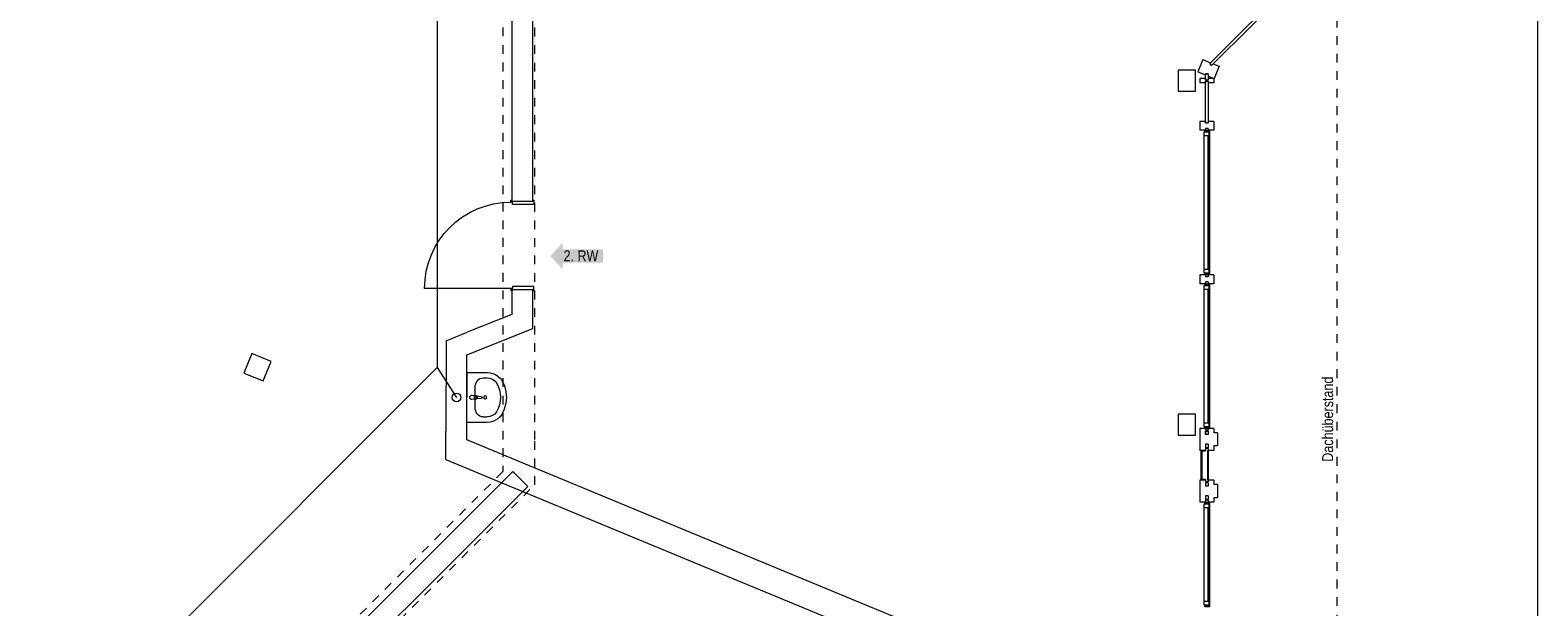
# Model space of a CAD drawing. Header units: metres. Extents: x -79 to 740, y -195 to 69.
# Tile 245 of 256: x 40.34 to 57.54, y 22.06 to 28.64. Entities that reach past the tile are written whole.
import ezdxf

# ---------------------------------------------------------------- set-up
doc = ezdxf.new("R2010")
doc.units = ezdxf.units.M
doc.header["$MEASUREMENT"] = 0
for name, pattern in [('Strichlinie_ eng', [0.115, 0.075, -0.04]), ('Untersicht', [0.1, 0.075, -0.025]), ('Wipeout_Contour', [1, 0, -1])]:
    doc.linetypes.add(name, pattern=pattern)
for name, color, linetype in [('10 Fassade', 7, 'Continuous'), ('10 Stütze Holz', 7, 'Continuous'), ('10 Wand außen', 7, 'Continuous'), ('30 Dach', 7, 'Continuous'), ('50 Sanitäreinrichtung', 7, 'Continuous'), ('70 Entwässerung_Regenwasser', 7, 'Continuous'), ('70 Entwässerung_Schmutzwasser', 7, 'Continuous'), ('97 Brandschutz', 7, 'Continuous')]:
    doc.layers.add(name, color=color, linetype=linetype)
doc.styles.add('ERSTELLTER_STIL_2', font='ARIALN.TTF')
doc.linetypes.add('Schmutzwasserleitung', pattern='A,0,[2,995_ARC_230 ERW_GR_EG_2607011.Shx,S=0.00784,R=0,X=0,Y=0],-0.987778,0', length=0.987778)

# ---------------------------------------------------------------- blocks, each defined once
blk = doc.blocks.new('Blockrahmentür 1-Fl 27')
at = {"layer": '10 Wand außen', "color": 7, "linetype": 'Continuous', "lineweight": 13}
for p, q in [((0.4925, 0.01), (0.4925, 0.995)), ((-0.4925, 0.01), (-0.515, 0.01)), ((-0.515, 0.01), (-0.515, 0)), ((-0.515, 0), (-0.505, 0)), ((-0.505, 0), (-0.505, -0.24)), ((-0.4925, -0.01), (-0.4925, 0.01)), ((0.4925, -0.01), (0.4925, 0.01)), ((0.4925, 0.01), (0.515, 0.01)), ((0.515, 0), (0.505, 0)), ((0.505, 0), (0.505, -0.24)), ((0.515, 0.01), (0.515, 0)), ((-0.4675, -0.01), (-0.4925, -0.01)), ((-0.4675, -0.25), (-0.4675, -0.01)), ((0.4675, -0.25), (0.4675, -0.01)), ((0.4675, -0.01), (0.4925, -0.01)), ((-0.505, -0.24), (-0.515, -0.24)), ((-0.515, -0.24), (-0.515, -0.25)), ((-0.515, -0.25), (-0.4675, -0.25)), ((0.515, -0.25), (0.4675, -0.25)), ((0.505, -0.24), (0.515, -0.24)), ((0.515, -0.24), (0.515, -0.25))]:
    blk.add_line(p, q, dxfattribs=at)
at = {"layer": '10 Wand außen', "color": 7, "linetype": 'Continuous', "lineweight": 9}
for p, q in [((-0.505, 0), (-0.505, -0.24)), ((-0.505, 0), (-0.505, -0.24)), ((0.505, 0), (0.505, -0.24)), ((0.505, 0), (0.505, -0.24))]:
    blk.add_line(p, q, dxfattribs=at)
blk.add_arc((0.4925, 0.01), 0.985, 90, 180, dxfattribs=at)
blk = doc.blocks.new('Waschbecken 01 27')
at = {"layer": '50 Sanitäreinrichtung', "color": 7, "linetype": 'Continuous', "lineweight": 9}
for p, q in [((0.113, -0.092), (-0.113, -0.092)), ((-0.014, -0.097), (-0.014, -0.082)), ((-0.014, -0.082), (0.014, -0.082)), ((0.014, -0.082), (0.014, -0.097)), ((-0.223, -0.183), (-0.223, -0.229)), ((0.223, -0.183), (0.223, -0.229))]:
    blk.add_line(p, q, dxfattribs=at)
at = {"layer": '50 Sanitäreinrichtung', "color": 7, "linetype": 'Continuous', "lineweight": 9, "flags": 128}
blk.add_lwpolyline([(-0.285, 0), (-0.285, -0.229), (-0.282, -0.263), (-0.274, -0.295), (-0.261, -0.326), (-0.243, -0.353), (-0.221, -0.377), (-0.195, -0.396), (-0.133, -0.426), (-0.067, -0.444), (0, -0.45), (0.067, -0.444), (0.133, -0.426), (0.195, -0.396), (0.221, -0.377), (0.243, -0.353), (0.261, -0.326), (0.274, -0.295), (0.282, -0.263), (0.285, -0.229), (0.285, 0)], close=True, dxfattribs=at)
blk.add_lwpolyline([(-0.025, -0.057), (-0.021, -0.099, 0.12102), (-0.018, -0.109), (-0.011, -0.162, 0.882566), (0.011, -0.162), (0.018, -0.109, 0.12102), (0.021, -0.099), (0.025, -0.057, 1)], format="xyb", close=True, dxfattribs=at)
at = {"layer": '50 Sanitäreinrichtung', "color": 7, "linetype": 'Continuous', "lineweight": 9}
blk.add_circle((0, -0.207), 0.0175, dxfattribs=at)
for radius, start, end in [(0.0211, 212.771, 327.229), (0.0136, 180, 0)]:
    blk.add_arc((0, -0.097), radius, start, end, dxfattribs=at)
for centre, major_axis, ratio, start_param, end_param in [((-0.113, -0.183), (0.11, 0), 0.82489, 1.570796, 3.141593), ((0.113, -0.183), (0.11, 0), 0.82489, 0, 1.570796), ((-0.113, -0.229), (0, 0.121), 0.908696, 1.570796, 2.644618), ((0, 0), (0, 0.382), 0.908696, 2.644618, 3.638567), ((0.113, -0.229), (0, 0.121), 0.908696, 3.638567, 4.712389)]:
    blk.add_ellipse(centre, major_axis=major_axis, ratio=ratio, start_param=start_param, end_param=end_param, dxfattribs=at)
blk = doc.blocks.new('Pfeil gerade 27')
at = {"layer": '97 Brandschutz', "linetype": 'Continuous', "lineweight": 18, "true_color": 0x60cd00}
blk.add_hatch(color=72, dxfattribs=at).paths.add_polyline_path([(0.3, 0), (0.161, 0.15), (0.161, 0.075), (-0.3, 0.075), (-0.3, -0.075), (0.161, -0.075), (0.161, -0.15)])

msp = doc.modelspace()

# ---------------------------------------------------------------- linework, layer by layer
at = {"layer": '10 Fassade', "color": 7, "linetype": 'Continuous', "lineweight": 13}
for p, q in [((53.718, 28.308), (53.661, 28.169)), ((53.718, 28.308), (53.806, 28.271)), ((53.806, 28.271), (53.796, 28.261)), ((53.796, 28.261), (53.817, 28.24)), ((53.836, 28.259), (53.817, 28.24)), ((53.836, 28.259), (53.903, 28.231)), ((53.903, 28.231), (53.846, 28.092)), ((53.661, 28.169), (53.749, 28.133)), ((53.684, 28.092), (53.684, 28.042)), ((53.749, 28.092), (53.684, 28.092)), ((53.749, 28.042), (53.684, 28.042)), ((53.749, 28.146), (53.749, 28.133)), ((53.779, 28.146), (53.749, 28.146)), ((53.749, 28.092), (53.749, 28.072)), ((53.779, 28.072), (53.749, 28.072)), ((53.749, 28.062), (53.749, 28.042)), ((53.779, 28.062), (53.749, 28.062)), ((53.779, 28.146), (53.779, 28.12)), ((53.779, 28.12), (53.846, 28.092)), ((53.779, 28.092), (53.779, 28.072)), ((53.844, 28.092), (53.779, 28.092)), ((53.779, 28.062), (53.779, 28.042)), ((53.844, 28.042), (53.779, 28.042)), ((53.844, 28.092), (53.844, 28.042)), ((53.749, 27.602), (53.684, 27.602)), ((53.749, 27.602), (53.749, 27.582)), ((53.779, 27.582), (53.749, 27.582)), ((53.779, 27.602), (53.779, 27.582)), ((53.844, 27.602), (53.779, 27.602)), ((53.684, 24.05), (53.684, 23.9)), ((53.749, 24.05), (53.749, 24.03)), ((53.779, 24.03), (53.749, 24.03)), ((53.749, 23.92), (53.749, 23.9)), ((53.779, 23.92), (53.749, 23.92)), ((53.779, 24.05), (53.779, 24.03)), ((53.779, 23.92), (53.779, 23.9)), ((53.884, 24.05), (53.844, 24.05)), ((53.884, 24.05), (53.884, 23.9)), ((53.684, 23.9), (53.684, 23.85)), ((53.749, 23.85), (53.684, 23.85)), ((53.705, 23.516), (53.705, 23.844)), ((53.705, 23.844), (53.749, 23.844)), ((53.749, 23.9), (53.749, 23.88)), ((53.779, 23.88), (53.749, 23.88)), ((53.749, 23.87), (53.749, 23.85)), ((53.779, 23.87), (53.749, 23.87)), ((53.773, 23.51), (53.773, 23.85)), ((53.773, 23.85), (53.773, 23.51)), ((53.779, 23.9), (53.779, 23.88)), ((53.779, 23.87), (53.779, 23.85)), ((53.779, 23.85), (53.779, 23.51)), ((53.844, 23.85), (53.779, 23.85)), ((53.844, 23.9), (53.844, 23.85)), ((53.884, 23.9), (53.844, 23.9)), ((53.684, 23.51), (53.684, 23.46)), ((53.749, 23.51), (53.684, 23.51)), ((53.684, 23.46), (53.684, 23.31)), ((53.749, 23.516), (53.705, 23.516)), ((53.749, 23.51), (53.749, 23.49)), ((53.779, 23.49), (53.749, 23.49)), ((53.749, 23.48), (53.749, 23.46)), ((53.779, 23.48), (53.749, 23.48)), ((53.749, 23.46), (53.749, 23.44)), ((53.779, 23.44), (53.749, 23.44)), ((53.779, 23.51), (53.779, 23.49)), ((53.844, 23.51), (53.779, 23.51)), ((53.779, 23.48), (53.779, 23.46)), ((53.779, 23.46), (53.779, 23.44)), ((53.844, 23.51), (53.844, 23.46)), ((53.884, 23.46), (53.844, 23.46)), ((53.884, 23.46), (53.884, 23.31)), ((53.749, 23.33), (53.749, 23.31)), ((53.779, 23.33), (53.749, 23.33)), ((53.779, 23.33), (53.779, 23.31)), ((53.884, 23.31), (53.844, 23.31))]:
    msp.add_line(p, q, dxfattribs=at)
at = {"layer": '10 Fassade', "color": 7, "linetype": 'Continuous', "lineweight": 13, "flags": 128}
for points in [[(53.817, 28.24), (53.796, 28.261), (54.718, 29.183), (54.739, 29.162)], [(53.779, 28.072), (53.749, 28.072), (53.749, 28.146), (53.779, 28.146)], [(53.779, 27.582), (53.749, 27.582), (53.749, 28.062), (53.779, 28.062)], [(53.749, 23.51), (53.743, 23.51), (53.699, 23.51), (53.699, 23.85), (53.743, 23.85), (53.749, 23.85), (53.749, 23.844), (53.705, 23.844), (53.705, 23.516), (53.749, 23.516)]]:
    msp.add_lwpolyline(points, close=True, dxfattribs=at)
at = {"layer": '10 Stütze Holz', "color": 7, "linetype": 'Continuous', "lineweight": 13, "flags": 128}
for points in [[(53.434, 27.947), (53.634, 27.947), (53.634, 28.187), (53.434, 28.187)], [(42.999, 24.641), (43.09, 24.862), (42.869, 24.954), (42.777, 24.732)], [(53.434, 24.022), (53.634, 24.022), (53.634, 24.262), (53.434, 24.262)]]:
    msp.add_lwpolyline(points, close=True, dxfattribs=at)
at = {"layer": '10 Wand außen', "color": 7, "linetype": 'Continuous', "lineweight": 9}
for p, q in [((45.834, 26.693), (46.074, 26.693)), ((45.834, 25.683), (46.074, 25.683))]:
    msp.add_line(p, q, dxfattribs=at)
at = {"layer": '10 Wand außen', "color": 7, "linetype": 'Untersicht', "lineweight": 13, "flags": 128}
for points in [[(46.096, 23.972), (46.096, 37.224)], [(45.731, 37.073), (45.731, 23.607)], [(46.096, 23.456), (46.096, 23.972)], [(45.731, 23.607), (36.241, 14.117)], [(41.304, 18.664), (46.096, 23.456)]]:
    msp.add_lwpolyline(points, dxfattribs=at)
at = {"layer": '10 Wand außen', "color": 7, "linetype": 'Continuous', "lineweight": 9, "flags": 128}
for points in [[(45.834, 34.268), (45.834, 26.693)], [(46.074, 26.693), (46.074, 34.268)], [(45.834, 25.683), (45.834, 25.401)], [(46.074, 25.496), (46.074, 25.683)], [(46.074, 25.238), (46.074, 25.496)], [(45.834, 25.401), (45.324, 25.197)], [(45.084, 25.101), (45.324, 25.197)], [(45.323, 24.938), (46.074, 25.238)], [(45.084, 25.101), (45.083, 24.069)], [(45.323, 23.97), (45.323, 24.938)], [(45.083, 23.745), (45.083, 24.069)], [(45.88, 23.739), (45.323, 23.97)], [(45.083, 23.745), (45.765, 23.462)], [(53.741, 20.483), (45.88, 23.739)], [(45.846, 23.609), (43.727, 21.49)], [(46.016, 23.439), (45.846, 23.609)], [(43.196, 20.619), (46.016, 23.439)], [(45.765, 23.462), (53.626, 20.206)]]:
    msp.add_lwpolyline(points, dxfattribs=at)
at = {"layer": '30 Dach', "color": 7, "linetype": 'Strichlinie_ eng', "lineweight": 9}
msp.add_line((55.244, 41.175), (55.244, 19.698), dxfattribs=at)
at = {"layer": '70 Entwässerung_Regenwasser', "color": 140, "linetype": 'Schmutzwasserleitung', "lineweight": 18, "true_color": 0x00a8ff}
msp.add_line((57.539, 20.87), (57.539, 40.313), dxfattribs=at)
at = {"layer": '70 Entwässerung_Schmutzwasser', "color": 34, "linetype": 'Schmutzwasserleitung', "lineweight": 18, "true_color": 0xa85100}
for p, q in [((44.984, 29.741), (44.984, 24.794)), ((44.984, 24.794), (35.502, 15.312)), ((44.984, 24.794), (45.203, 24.454))]:
    msp.add_line(p, q, dxfattribs=at)
msp.add_circle((45.203, 24.454), 0.05, dxfattribs=at)

# ---------------------------------------------------------------- block references
at = {"layer": '10 Wand außen', "color": 7, "linetype": 'Continuous', "lineweight": 13, "xscale": -1, "rotation": 90}
msp.add_blockref('Blockrahmentür 1-Fl 27', (45.834, 26.188), dxfattribs=at)
at = {"layer": '50 Sanitäreinrichtung', "color": 7, "linetype": 'Continuous', "lineweight": 13, "xscale": -1, "rotation": 89.9663822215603}
msp.add_blockref('Waschbecken 01 27', (45.323, 24.454), dxfattribs=at)
at = {"layer": '97 Brandschutz', "color": 7, "linetype": 'Continuous', "lineweight": 13, "xscale": -1, "rotation": 0.1103822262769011}
msp.add_blockref('Pfeil gerade 27', (46.574, 26.067), dxfattribs=at)

# ---------------------------------------------------------------- texts
at = {"layer": '30 Dach', "color": 7, "linetype": 'Continuous', "lineweight": 9, "insert": (55.205, 23.72), "char_height": 0.125, "attachment_point": 7, "rotation": 90, "style": 'ERSTELLTER_STIL_2'}
msp.add_mtext('\\A1;{\\pql;\\fArial Narrow|b0|i0|c0|p0;\\W1.000000;Dachüberstand}', dxfattribs=at)
at = {"layer": '97 Brandschutz', "color": 7, "linetype": 'Continuous', "lineweight": 9, "insert": (46.424, 26.131), "char_height": 0.125, "attachment_point": 1, "rotation": 0.1104, "style": 'ERSTELLTER_STIL_2'}
msp.add_mtext('\\A1;{\\pql;\\fArial Narrow|b0|i0|c0|p0;\\W1.000000;2\\fArial Narrow|b0|i0|c0|p0;\\W1.000000;. RW}', dxfattribs=at)

# ---------------------------------------------------------------- wipeouts: each hides what was drawn before it
at = {"color": 254, "linetype": 'Wipeout_Contour', "lineweight": 0, "ltscale": 240.076879}
msp.add_wipeout([(53.789, 25.916), (53.789, 27.437), (53.734, 27.437), (53.734, 25.916)], dxfattribs=at).dxf.layer = '10 Fassade'
at = {"color": 254, "linetype": 'Wipeout_Contour', "lineweight": 0, "ltscale": 237.047354}
msp.add_wipeout([(53.789, 24.165), (53.789, 25.686), (53.734, 25.686), (53.734, 24.165)], dxfattribs=at).dxf.layer = '10 Fassade'

# ---------------------------------------------------------------- next in the draw order: linework, layer by layer
at = {"layer": '10 Fassade', "color": 7, "linetype": 'Continuous', "lineweight": 13}
for p, q in [((53.684, 27.602), (53.684, 27.502)), ((53.684, 25.851), (53.684, 25.751)), ((53.684, 24.1), (53.684, 24.05))]:
    msp.add_line(p, q, dxfattribs=at)

# ---------------------------------------------------------------- next in the draw order: wipeouts: each hides what was drawn before it
at = {"color": 254, "linetype": 'Wipeout_Contour', "lineweight": 0, "ltscale": 240.185266}
msp.add_wipeout([(53.794, 27.457), (53.789, 27.457), (53.789, 25.896), (53.794, 25.896)], dxfattribs=at).dxf.layer = '10 Fassade'
at = {"color": 254, "linetype": 'Wipeout_Contour', "lineweight": 0, "ltscale": 237.157143}
msp.add_wipeout([(53.794, 25.706), (53.789, 25.706), (53.789, 24.145), (53.794, 24.145)], dxfattribs=at).dxf.layer = '10 Fassade'
at = {"color": 254, "linetype": 'Wipeout_Contour', "lineweight": 0, "ltscale": 233.379505}
msp.add_wipeout([(53.789, 22.13), (53.789, 23.195), (53.734, 23.195), (53.734, 22.13)], dxfattribs=at).dxf.layer = '10 Fassade'

# ---------------------------------------------------------------- next in the draw order: linework, layer by layer
at = {"layer": '10 Fassade', "color": 7, "linetype": 'Continuous', "lineweight": 13}
for p, q in [((53.749, 27.522), (53.749, 27.502)), ((53.779, 27.522), (53.749, 27.522)), ((53.779, 27.522), (53.779, 27.502)), ((53.844, 27.602), (53.844, 27.502)), ((53.749, 27.502), (53.684, 27.502)), ((53.734, 25.916), (53.734, 27.437)), ((53.844, 27.502), (53.779, 27.502)), ((53.779, 25.916), (53.779, 27.437)), ((53.789, 27.437), (53.789, 25.916)), ((53.749, 25.851), (53.684, 25.851)), ((53.749, 25.851), (53.749, 25.831)), ((53.779, 25.831), (53.749, 25.831)), ((53.779, 25.851), (53.779, 25.831)), ((53.844, 25.851), (53.779, 25.851)), ((53.844, 25.851), (53.844, 25.751)), ((53.749, 25.751), (53.684, 25.751)), ((53.734, 24.165), (53.734, 25.686)), ((53.749, 25.771), (53.749, 25.751)), ((53.779, 25.771), (53.749, 25.771)), ((53.779, 25.771), (53.779, 25.751)), ((53.844, 25.751), (53.779, 25.751)), ((53.779, 24.165), (53.779, 25.686)), ((53.789, 25.686), (53.789, 24.165)), ((53.749, 24.1), (53.684, 24.1)), ((53.749, 24.1), (53.749, 24.08)), ((53.779, 24.08), (53.749, 24.08)), ((53.779, 24.1), (53.779, 24.08)), ((53.844, 24.1), (53.779, 24.1)), ((53.844, 24.1), (53.844, 24.05)), ((53.749, 24.07), (53.749, 24.05)), ((53.779, 24.07), (53.749, 24.07)), ((53.779, 24.07), (53.779, 24.05)), ((53.684, 23.31), (53.684, 23.26))]:
    msp.add_line(p, q, dxfattribs=at)
at = {"layer": '10 Fassade', "color": 7, "linetype": 'Continuous', "lineweight": 13, "flags": 128}
for points in [[(53.789, 27.482), (53.789, 27.437), (53.734, 27.437), (53.734, 27.482)], [(53.794, 27.502), (53.794, 27.457), (53.789, 27.457), (53.789, 27.482), (53.739, 27.482), (53.739, 27.502)], [(53.794, 27.457), (53.794, 25.896), (53.789, 25.896), (53.789, 27.457)], [(53.734, 25.871), (53.734, 25.916), (53.789, 25.916), (53.789, 25.871)], [(53.739, 25.851), (53.739, 25.871), (53.789, 25.871), (53.789, 25.896), (53.794, 25.896), (53.794, 25.851)], [(53.789, 25.731), (53.789, 25.686), (53.734, 25.686), (53.734, 25.731)], [(53.794, 25.751), (53.794, 25.706), (53.789, 25.706), (53.789, 25.731), (53.739, 25.731), (53.739, 25.751)], [(53.794, 25.706), (53.794, 24.145), (53.789, 24.145), (53.789, 25.706)], [(53.734, 24.12), (53.734, 24.165), (53.789, 24.165), (53.789, 24.12)], [(53.739, 24.1), (53.739, 24.12), (53.789, 24.12), (53.789, 24.145), (53.794, 24.145), (53.794, 24.1)], [(53.779, 24.03), (53.749, 24.03), (53.749, 24.07), (53.779, 24.07)]]:
    msp.add_lwpolyline(points, close=True, dxfattribs=at)

# ---------------------------------------------------------------- next in the draw order: wipeouts: each hides what was drawn before it
at = {"color": 254, "linetype": 'Wipeout_Contour', "lineweight": 0, "ltscale": 233.490775}
msp.add_wipeout([(53.794, 23.215), (53.789, 23.215), (53.789, 22.11), (53.794, 22.11)], dxfattribs=at).dxf.layer = '10 Fassade'

# ---------------------------------------------------------------- next in the draw order: linework, layer by layer
at = {"layer": '10 Fassade', "color": 7, "linetype": 'Continuous', "lineweight": 13}
for p, q in [((53.749, 23.26), (53.684, 23.26)), ((53.749, 23.31), (53.749, 23.29)), ((53.779, 23.29), (53.749, 23.29)), ((53.749, 23.28), (53.749, 23.26)), ((53.779, 23.28), (53.749, 23.28)), ((53.779, 23.31), (53.779, 23.29)), ((53.779, 23.28), (53.779, 23.26)), ((53.844, 23.26), (53.779, 23.26)), ((53.844, 23.31), (53.844, 23.26)), ((53.734, 22.13), (53.734, 23.195)), ((53.779, 22.13), (53.779, 23.195)), ((53.789, 23.195), (53.789, 22.13))]:
    msp.add_line(p, q, dxfattribs=at)
at = {"layer": '10 Fassade', "color": 7, "linetype": 'Continuous', "lineweight": 13, "flags": 128}
for points in [[(53.789, 23.24), (53.789, 23.195), (53.734, 23.195), (53.734, 23.24)], [(53.794, 23.26), (53.794, 23.215), (53.789, 23.215), (53.789, 23.24), (53.739, 23.24), (53.739, 23.26)], [(53.794, 23.215), (53.794, 22.11), (53.789, 22.11), (53.789, 23.215)], [(53.734, 22.085), (53.734, 22.13), (53.789, 22.13), (53.789, 22.085)], [(53.739, 22.065), (53.739, 22.085), (53.789, 22.085), (53.789, 22.11), (53.794, 22.11), (53.794, 22.065)]]:
    msp.add_lwpolyline(points, close=True, dxfattribs=at)

doc.saveas('drawing.dxf')
